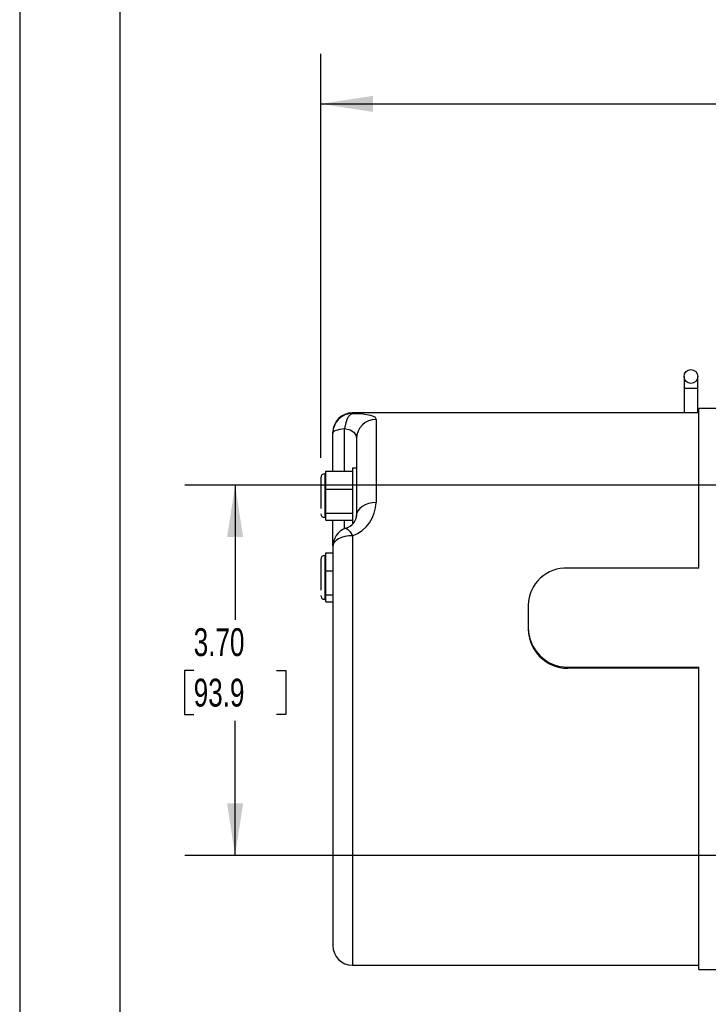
# Model space of a CAD drawing. Header units: inches. Extents: x 0 to 11, y 0 to 8.5.
# Tile 2 of 9: x 0 to 1.7, y 2.4 to 4.8. Entities that reach past the tile are written whole.
import ezdxf

# ---------------------------------------------------------------- set-up
doc = ezdxf.new("R2010")
doc.units = ezdxf.units.IN
doc.header["$MEASUREMENT"] = 0
doc.layers.add('DIMENSIONS', color=140, linetype='Continuous', lineweight=25)
doc.layers.add('TEXT', color=140, linetype='Continuous', lineweight=25)
doc.styles.add('SLDTEXTSTYLE0', font='TXT', dxfattribs={"width": 0.7})
doc.dimstyles.new('SLDDIMSTYLE0', dxfattribs={"dimtxt": 0.069444, "dimasz": 0.13, "dimexe": 0, "dimexo": 0.0625, "dimgap": 0.017361, "dimtad": 0, "dimtih": 1, "dimtoh": 1, "dimlfac": 4, "dimrnd": 1e-09, "dimzin": 4, "dimdsep": 46, "dimtxsty": 'SLDTEXTSTYLE0', "dimsah": 1, "dimcen": 0.09, "dimadec": 0, "dimazin": 1, "dimtfac": 1, "dimtofl": 0, "dimtmove": 0, "dimatfit": 3, "dimfxl": 0, "dimfrac": 2, "dimtolj": 1, "dimtzin": 12, "dimarcsym": 0})
doc.dimstyles.new('SLDDIMSTYLE1', dxfattribs={"dimtxt": 0.069444, "dimasz": 0.13, "dimexe": 0, "dimexo": 0.0625, "dimgap": 0.017361, "dimtad": 0, "dimtih": 1, "dimtoh": 1, "dimlfac": 4, "dimrnd": 1e-09, "dimzin": 12, "dimdsep": 46, "dimtxsty": 'SLDTEXTSTYLE0', "dimsah": 1, "dimcen": 0.09, "dimadec": 0, "dimazin": 3, "dimtfac": 1, "dimtofl": 0, "dimtmove": 0, "dimatfit": 3, "dimfxl": 0, "dimfrac": 2, "dimtolj": 1, "dimtzin": 12, "dimarcsym": 0})

# ---------------------------------------------------------------- blocks, each defined once
blk = doc.blocks.new('_D_1')
at = {"layer": 'DIMENSIONS'}
for p, q in [((0.7505, 3.7565), (0.7505, 4.7641)), ((4.5049, 3.3275), (4.5049, 4.7641)), ((0.7505, 4.6391), (2.4015, 4.6391)), ((2.4956, 4.639), (2.4723, 4.639)), ((2.4723, 4.639), (2.4723, 4.5285)), ((2.7598, 4.639), (2.7831, 4.639)), ((2.7831, 4.639), (2.7831, 4.5285)), ((4.5049, 4.6391), (2.8539, 4.6391)), ((2.4723, 4.5285), (2.4956, 4.5285)), ((2.7831, 4.5285), (2.7598, 4.5285))]:
    blk.add_line(p, q, dxfattribs=at)
for points in [[(0.7505, 4.6391), (0.8805, 4.6191), (0.8805, 4.6591)], [(4.5049, 4.6391), (4.3749, 4.6591), (4.3749, 4.6191)]]:
    blk.add_solid(points, dxfattribs=at)
at = {"layer": 'DIMENSIONS', "char_height": 0.06944, "attachment_point": 1, "style": 'SLDTEXTSTYLE0'}
for s, insert in [('15.02', (2.4956, 4.744)), ('381.5', (2.4956, 4.618))]:
    blk.add_mtext(s, dxfattribs=dict(at, insert=insert))
blk = doc.blocks.new('_D_5')
at = {"layer": 'DIMENSIONS'}
for p, q in [((2.2741, 3.6884), (0.412, 3.6884)), ((0.537, 3.6884), (0.537, 3.3524)), ((0.4338, 3.2261), (0.4105, 3.2261)), ((0.4105, 3.2261), (0.4105, 3.1157)), ((0.6402, 3.2261), (0.6635, 3.2261)), ((0.6635, 3.2261), (0.6635, 3.1157)), ((0.4105, 3.1157), (0.4338, 3.1157)), ((0.537, 2.7641), (0.537, 3.1001)), ((0.6635, 3.1157), (0.6402, 3.1157)), ((2.3299, 2.7641), (0.412, 2.7641))]:
    blk.add_line(p, q, dxfattribs=at)
for points in [[(0.537, 3.6884), (0.517, 3.5584), (0.557, 3.5584)], [(0.537, 2.7641), (0.557, 2.8941), (0.517, 2.8941)]]:
    blk.add_solid(points, dxfattribs=at)
at = {"layer": 'DIMENSIONS', "char_height": 0.06944, "attachment_point": 1, "style": 'SLDTEXTSTYLE0'}
for s, insert in [('3.70', (0.4338, 3.3312)), ('93.9', (0.4338, 3.2052))]:
    blk.add_mtext(s, dxfattribs=dict(at, insert=insert))

msp = doc.modelspace()

# ---------------------------------------------------------------- linework, layer by layer
at = {"color": 7, "linetype": 'Continuous'}
msp.add_line((0.0001, 8.50011), (0.0001, 0.00011), dxfattribs=at)
for p, q in [((1.656, 3.95906), (1.656, 3.92953)), ((1.69045, 3.92953), (1.69045, 3.95906)), ((1.656, 3.92953), (1.656, 3.86851)), ((1.69045, 3.92953), (1.656, 3.92953)), ((1.69045, 3.86851), (1.69045, 3.92953)), ((1.69291, 3.86851), (0.82972, 3.86851)), ((0.82972, 3.86851), (0.82972, 3.86707)), ((1.74015, 3.87933), (1.69291, 3.87933)), ((1.69291, 3.48119), (1.69291, 3.87933)), ((0.88878, 3.85221), (0.88878, 3.64488)), ((0.78051, 3.7227), (0.78051, 3.81796)), ((0.81003, 3.7227), (0.81003, 3.82964)), ((0.83956, 3.80416), (0.83956, 3.61164)), ((0.76328, 3.71639), (0.76033, 3.71639)), ((0.76033, 3.71639), (0.76033, 3.60704)), ((0.76328, 3.70037), (0.76328, 3.7227)), ((0.76328, 3.7227), (0.82972, 3.7227)), ((0.83956, 3.73061), (0.82972, 3.73061)), ((0.82972, 3.73061), (0.82972, 3.59282)), ((0.75049, 3.70655), (0.75049, 3.63001)), ((0.76328, 3.67805), (0.76328, 3.70037)), ((0.76328, 3.67805), (0.82972, 3.67805)), ((0.76328, 3.64756), (0.76328, 3.67805)), ((0.76328, 3.61707), (0.76328, 3.64756)), ((0.82972, 3.61707), (0.76328, 3.61707)), ((0.76328, 3.6089), (0.76328, 3.61707)), ((0.83956, 3.61164), (0.83834, 3.60483)), ((0.76033, 3.60704), (0.76328, 3.60704)), ((0.76328, 3.60073), (0.76328, 3.6089)), ((0.76328, 3.60073), (0.82972, 3.60073)), ((0.78051, 3.53761), (0.78051, 3.60073)), ((0.81003, 3.58036), (0.81003, 3.60073)), ((0.82972, 3.59282), (0.83195, 3.59282)), ((0.82972, 3.56176), (0.82972, 2.49055)), ((0.76328, 3.51259), (0.76033, 3.51259)), ((0.76033, 3.51259), (0.76033, 3.40324)), ((0.76328, 3.49658), (0.76328, 3.5189)), ((0.76328, 3.5189), (0.78051, 3.5189)), ((0.78051, 3.53446), (0.78051, 2.53987)), ((0.75049, 3.50275), (0.75049, 3.42622)), ((0.76328, 3.47426), (0.76328, 3.49658)), ((0.76328, 3.44377), (0.76328, 3.47426)), ((0.76328, 3.47426), (0.78051, 3.47426)), ((1.69291, 3.48119), (1.36614, 3.48119)), ((0.76328, 3.41328), (0.76328, 3.44377)), ((0.76033, 3.40324), (0.76328, 3.40324)), ((0.78051, 3.41328), (0.76328, 3.41328)), ((0.76328, 3.40511), (0.76328, 3.41328)), ((0.76328, 3.39694), (0.76328, 3.40511)), ((0.76328, 3.39694), (0.78051, 3.39694)), ((1.26771, 3.38901), (1.26771, 3.33197)), ((1.26771, 3.33197), (1.26771, 3.32917)), ((1.36614, 3.23401), (1.69291, 3.23401)), ((1.36614, 3.23116), (1.36614, 3.23401)), ((1.69291, 3.23116), (1.36614, 3.23116)), ((1.69291, 2.47973), (1.69291, 3.23401)), ((0.82972, 2.49055), (1.69291, 2.49055)), ((1.69291, 2.47973), (1.74015, 2.47973))]:
    msp.add_line(p, q)
at = {"flags": 128}
for points in [[(0.82972, 3.86707), (0.82344, 3.86386), (0.81748, 3.85575), (0.81282, 3.84366), (0.81003, 3.82964)], [(0.82972, 3.86707), (0.85542, 3.86562), (0.87414, 3.86279), (0.8852, 3.85833), (0.88878, 3.85221)], [(0.78051, 3.81796), (0.78102, 3.8198), (0.78256, 3.8216), (0.78508, 3.82333), (0.78855, 3.82494), (0.79287, 3.82641), (0.79797, 3.8277), (0.80373, 3.82878), (0.81003, 3.82964)], [(0.81003, 3.82964), (0.82359, 3.82588), (0.83288, 3.8201), (0.838, 3.81271), (0.83956, 3.80416)], [(0.88878, 3.64488), (0.87917, 3.64424), (0.86994, 3.64235), (0.86143, 3.63927), (0.85398, 3.63514), (0.84786, 3.6301), (0.84331, 3.62436), (0.84051, 3.61812), (0.84045, 3.61793)], [(0.82972, 3.56176), (0.82012, 3.56123), (0.81089, 3.55968), (0.80238, 3.55716), (0.79492, 3.55376), (0.7888, 3.54962), (0.78425, 3.5449), (0.78145, 3.53978), (0.78051, 3.53446)], [(0.81224, 3.58005), (0.81282, 3.58058), (0.81748, 3.57851), (0.82344, 3.5718), (0.82972, 3.56176)]]:
    msp.add_lwpolyline(points, dxfattribs=at)
msp.add_circle((1.67322, 3.95906), 0.01722)
for centre, radius, start, end in [((0.82972, 3.81929), 0.04921, 90, 180), ((0.82967, 3.81791), 0.04916, 89.94044, 179.94031), ((0.8882, 3.80357), 0.04864, 89.32253, 179.30612), ((0.76033, 3.70655), 0.00984, 90, 180), ((0.79678, 3.6477), 0.09204, 290.97296, 358.2391), ((0.76033, 3.61688), 0.00984, 180, 270), ((0.80232, 3.61721), 0.03806, 285.28792, 0.71649), ((0.82972, 3.53446), 0.04921, 110.94727, 180), ((0.76033, 3.50275), 0.00984, 90, 180), ((1.36224, 3.38671), 0.09456, 87.63954, 178.60687), ((0.76033, 3.41309), 0.00984, 180, 270), ((1.36636, 3.33265), 0.09865, 180.39698, 269.87247), ((1.36636, 3.3298), 0.09865, 180.3694, 269.87298), ((0.82972, 2.53977), 0.04921, 180, 270)]:
    msp.add_arc(centre, radius, start, end)
at = {"layer": 'TEXT'}
msp.add_line((0.25, 8.25), (0.25, 0.25), dxfattribs=at)

# ---------------------------------------------------------------- dimensions: what is measured, and where the dimension line sits
at = {"layer": 'DIMENSIONS'}
dim = msp.add_linear_dim(base=(0.75049, 4.63911), p1=(4.50492, 3.27749), p2=(0.75049, 3.70655), dimstyle='SLDDIMSTYLE1', dxfattribs=at)
dim.commit()
dim.dimension.update_dxf_attribs({"geometry": '_D_1', "text_midpoint": (2.6277, 4.63911), "dimtype": 160})
dim = msp.add_linear_dim(base=(0.53702, 2.7641), p1=(2.37303, 3.68843), p2=(2.37989, 2.7641), angle=90, dimstyle='SLDDIMSTYLE0', dxfattribs=at)
dim.commit()
dim.dimension.update_dxf_attribs({"geometry": '_D_5', "text_midpoint": (0.53702, 3.22626), "dimtype": 160})

doc.saveas('drawing.dxf')
